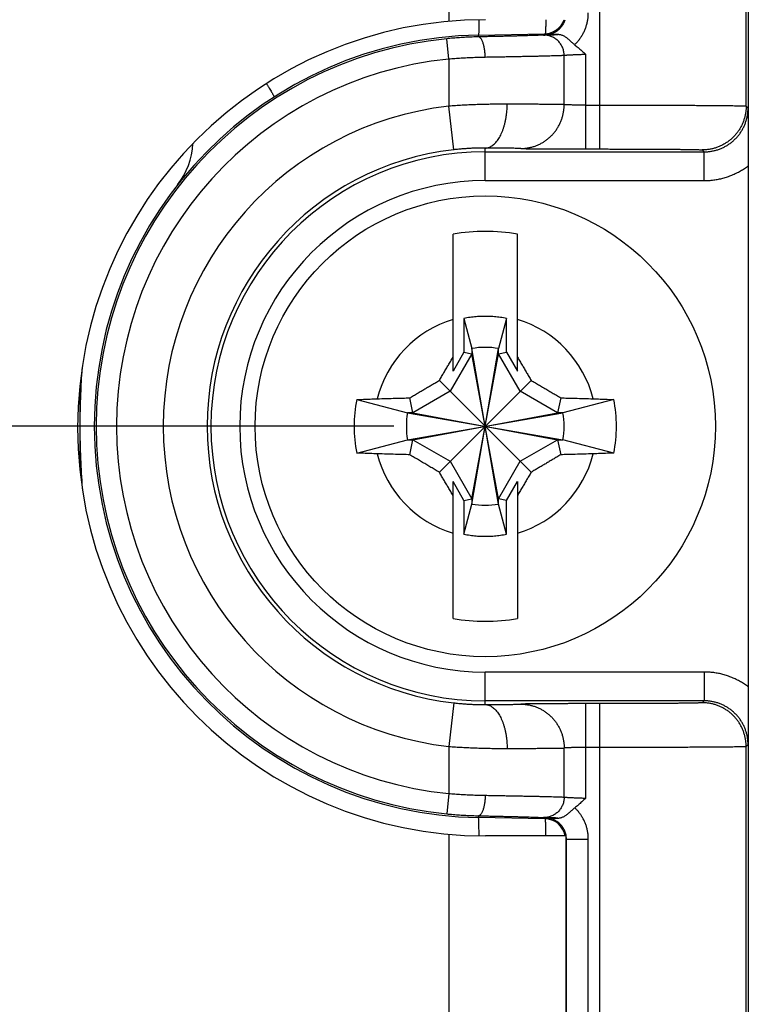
# Model space of a CAD drawing. Header units: inches. Extents: x 0 to 34, y 0 to 22.
# Tile 66 of 120: x 17.911 to 18.41, y 16.466 to 17.139. Entities that reach past the tile are written whole.
import ezdxf

# ---------------------------------------------------------------- set-up
doc = ezdxf.new("R2010")
doc.units = ezdxf.units.IN
doc.header["$LTSCALE"] = 1.87
doc.header["$MEASUREMENT"] = 0
doc.layers.get('0').update_dxf_attribs({"linetype": 'CONTINUOUS'})
doc.layers.add('DIMENSIONS', color=7, linetype='CONTINUOUS')
doc.styles.get("Standard").update_dxf_attribs({"font": 'txt', "width": 0.8})
doc.dimstyles.new('DIMSTYLE_1', dxfattribs={"dimtxt": 0.125, "dimasz": 0.18, "dimexe": 0.18, "dimexo": 0.0625, "dimgap": 0.09, "dimtad": 0, "dimtih": 1, "dimtoh": 1, "dimdec": 3, "dimzin": 4, "dimdsep": 46, "dimtxsty": 'STANDARD', "dimblk": '_FILLED', "dimblk1": '_FILLED', "dimblk2": '_FILLED', "dimcen": 0.09, "dimadec": 0, "dimazin": 0, "dimtp": 0.01, "dimtm": 0.01, "dimtfac": 1, "dimtdec": 3, "dimtofl": 0, "dimtmove": 0, "dimatfit": 3, "dimldrblk": '_FILLED', "dimfxl": 1, "dimtolj": 1, "dimtzin": 4, "dimarcsym": 0})

# ---------------------------------------------------------------- blocks, each defined once
blk = doc.blocks.new('_FILLED')
at = {"color": 0, "linetype": 'BYBLOCK'}
blk.add_solid([(0, 0), (-1, 0.1736), (-1, -0.1736)], dxfattribs=at)
blk = doc.blocks.new('*D18')
at = {"layer": 'DIMENSIONS', "color": 2, "linetype": 'CONTINUOUS'}
for p, q in [((15.41857, 17.64928), (15.41857, 18.48054)), ((17.62721, 16.80747), (17.62721, 18.48054)), ((15.41857, 18.35554), (15.05857, 18.35554)), ((17.62721, 18.35554), (17.98721, 18.35554))]:
    blk.add_line(p, q, dxfattribs=at)
at = {"layer": 'DIMENSIONS', "color": 2, "linetype": 'CONTINUOUS', "xscale": 0.18, "yscale": 0.18, "zscale": 0.18}
blk.add_blockref('_FILLED', (15.41857, 18.35554), dxfattribs=at)
at = {"layer": 'DIMENSIONS', "color": 2, "linetype": 'CONTINUOUS', "xscale": 0.18, "yscale": 0.18, "zscale": 0.18, "rotation": 180}
blk.add_blockref('_FILLED', (17.62721, 18.35554), dxfattribs=at)
at = {"layer": 'DIMENSIONS', "color": 2, "linetype": 'CONTINUOUS', "width": 0.8}
for s, p in [('[', (16.55526, 18.29304)), (']', (17.05526, 18.29304)), ('2.209', (15.93026, 18.29304)), ('56.1', (16.65526, 18.29304))]:
    blk.add_text(s, height=0.125, dxfattribs=at).set_placement(p)
blk = doc.blocks.new('*D19')
at = {"layer": 'DIMENSIONS', "color": 2, "linetype": 'CONTINUOUS'}
for p, q in [((14.60657, 18.71985), (13.75082, 18.71985)), ((14.60657, 17.60384), (14.60657, 18.71985)), ((15.3582, 17.60384), (14.48157, 17.60384)), ((18.16707, 16.86097), (14.48157, 16.86097)), ((14.60657, 16.86097), (14.60657, 16.50097))]:
    blk.add_line(p, q, dxfattribs=at)
at = {"layer": 'DIMENSIONS', "color": 2, "linetype": 'CONTINUOUS', "xscale": 0.18, "yscale": 0.18, "zscale": 0.18}
for p, rotation in [((14.60657, 17.60384), 270), ((14.60657, 16.86097), 90)]:
    blk.add_blockref('_FILLED', p, dxfattribs=dict(at, rotation=rotation))
at = {"layer": 'DIMENSIONS', "color": 2, "linetype": 'CONTINUOUS', "width": 0.8}
for s, p in [('[', (12.98832, 18.65735)), (']', (13.58832, 18.65735)), ('.743', (12.46332, 18.65735)), ('18.87', (13.08832, 18.65735))]:
    blk.add_text(s, height=0.125, dxfattribs=at).set_placement(p)

msp = doc.modelspace()

# ---------------------------------------------------------------- linework, layer by layer
at = {"color": 7, "linetype": 'CONTINUOUS'}
for p, q in [((18.30808, 17.05057), (18.30808, 17.60384)), ((18.40808, 17.07996), (18.40808, 17.50384)), ((18.20469, 17.37247), (18.20469, 17.13785)), ((18.20457, 17.112), (18.20318, 17.12593)), ((18.2249, 17.12843), (18.26983, 17.12922)), ((18.22492, 17.12723), (18.2249, 17.12843)), ((18.27036, 17.1287), (18.26983, 17.12922)), ((18.20457, 17.112), (18.20457, 17.07984)), ((18.28357, 17.0809), (18.28357, 17.11446)), ((18.29838, 17.05057), (18.29838, 17.11518)), ((18.20797, 17.05004), (18.20457, 17.07984)), ((18.29838, 17.08057), (18.30808, 17.08057)), ((18.40808, 17.07996), (18.4094, 17.07864)), ((18.22957, 17.02896), (18.22957, 17.05121)), ((18.22957, 17.04864), (18.3794, 17.04864)), ((18.29838, 17.05057), (18.30808, 17.05057)), ((18.37808, 17.04996), (18.3794, 17.04864)), ((18.3794, 17.02896), (18.3794, 17.04864)), ((18.40957, 17.03917), (18.40957, 16.68278)), ((18.22957, 17.02896), (18.3794, 17.02896)), ((18.20752, 16.89866), (18.20752, 16.99242)), ((18.25162, 16.89866), (18.25162, 16.99242)), ((18.21502, 16.93473), (18.21502, 16.91164)), ((18.21502, 16.93473), (18.22042, 16.91417)), ((18.24412, 16.93473), (18.23872, 16.91417)), ((18.24412, 16.91164), (18.24412, 16.93473)), ((18.22042, 16.91051), (18.20564, 16.88491)), ((18.21502, 16.91164), (18.20752, 16.89866)), ((18.21502, 16.91164), (18.22042, 16.91051)), ((18.22042, 16.80778), (18.23872, 16.91417)), ((18.22042, 16.91417), (18.22042, 16.91051)), ((18.23872, 16.80778), (18.22042, 16.91417)), ((18.22042, 16.81144), (18.23872, 16.91051)), ((18.23872, 16.81144), (18.22042, 16.91051)), ((18.23872, 16.91051), (18.23872, 16.91417)), ((18.23872, 16.91051), (18.24412, 16.91164)), ((18.2535, 16.88491), (18.23872, 16.91051)), ((18.24412, 16.91164), (18.25162, 16.89866)), ((18.19817, 16.82958), (18.26097, 16.89237)), ((18.26097, 16.82958), (18.19817, 16.89237)), ((18.20564, 16.88491), (18.18004, 16.87013)), ((18.2791, 16.87013), (18.2535, 16.88491)), ((18.14168, 16.87923), (18.17638, 16.87013)), ((18.18004, 16.87013), (18.17787, 16.88039)), ((18.28127, 16.88039), (18.2791, 16.87013)), ((18.31746, 16.87923), (18.28276, 16.87013)), ((18.17638, 16.87013), (18.28276, 16.85182)), ((18.18004, 16.87013), (18.17638, 16.87013)), ((18.17638, 16.85182), (18.28276, 16.87013)), ((18.18004, 16.87013), (18.2791, 16.85182)), ((18.18004, 16.85182), (18.2791, 16.87013)), ((18.28276, 16.87013), (18.2791, 16.87013)), ((18.14168, 16.84272), (18.17638, 16.85182)), ((18.17638, 16.85182), (18.18004, 16.85182)), ((18.17787, 16.84156), (18.18004, 16.85182)), ((18.18004, 16.85182), (18.20564, 16.83704)), ((18.2535, 16.83704), (18.2791, 16.85182)), ((18.2791, 16.85182), (18.28127, 16.84156)), ((18.2791, 16.85182), (18.28276, 16.85182)), ((18.31746, 16.84272), (18.28276, 16.85182)), ((18.20564, 16.83704), (18.22042, 16.81144)), ((18.23872, 16.81144), (18.2535, 16.83704)), ((18.20752, 16.72952), (18.20752, 16.82329)), ((18.21502, 16.8103), (18.20752, 16.82329)), ((18.24412, 16.8103), (18.25162, 16.82329)), ((18.25162, 16.82329), (18.25162, 16.72952)), ((18.21502, 16.8103), (18.22042, 16.81144)), ((18.21502, 16.8103), (18.21502, 16.78722)), ((18.22042, 16.81144), (18.22042, 16.80778)), ((18.23872, 16.80778), (18.23872, 16.81144)), ((18.24412, 16.8103), (18.23872, 16.81144)), ((18.24412, 16.78722), (18.24412, 16.8103)), ((18.21502, 16.78722), (18.22042, 16.80778)), ((18.24412, 16.78722), (18.23872, 16.80778)), ((18.22957, 16.67074), (18.22957, 16.69299)), ((18.3794, 16.69299), (18.22957, 16.69299)), ((18.3794, 16.69299), (18.3794, 16.6733)), ((18.20797, 16.67191), (18.20457, 16.6421)), ((18.3794, 16.6733), (18.22957, 16.6733)), ((18.29838, 16.60677), (18.29838, 16.67138)), ((18.30808, 16.67138), (18.29838, 16.67138)), ((18.30808, 15.07057), (18.30808, 16.67138)), ((18.3794, 16.6733), (18.37808, 16.67198)), ((18.20457, 16.6421), (18.20457, 16.60995)), ((18.28357, 16.60748), (18.28357, 16.64105)), ((18.30808, 16.64138), (18.29838, 16.64138)), ((18.4094, 16.6433), (18.40808, 16.64198)), ((18.40808, 15.09996), (18.40808, 16.64198)), ((18.20457, 16.60995), (18.20318, 16.59602)), ((18.22492, 16.59472), (18.2249, 16.59351)), ((18.27026, 16.59272), (18.2249, 16.59351)), ((18.27026, 16.59272), (18.27079, 16.59324)), ((18.20469, 16.5821), (18.20469, 15.15885)), ((18.28469, 16.58097), (18.22969, 16.58097)), ((18.28469, 16.58097), (18.28469, 15.15997)), ((18.28469, 16.57828), (18.2851, 16.57868)), ((18.2851, 15.16327), (18.2851, 16.57868)), ((18.2851, 16.57868), (18.3001, 16.57868)), ((18.3001, 15.16327), (18.3001, 16.57868))]:
    msp.add_line(p, q, dxfattribs=at)
msp.add_circle((18.22957, 16.86097), 0.15748, dxfattribs=at)
for centre, radius, start, end in [((18.22969, 16.85997), 0.279, 90, 270), ((18.26957, 17.14421), 0.015, 271, 339.54842), ((18.22957, 16.86097), 0.2675, 91, 269), ((18.22957, 16.86097), 0.26626, 95.68746, 264.31254), ((18.22957, 16.86097), 0.25227, 95.68746, 264.31254), ((18.22957, 16.86097), 0.22029, 96.51624, 263.48376), ((17.97957, 17.05669), 0.05, 322.23972, 357.18313), ((18.22957, 16.86097), 0.19029, 96.51624, 263.48376), ((18.22957, 16.86097), 0.18767, 90, 270), ((18.22957, 16.86097), 0.16799, 90, 270), ((18.22957, 16.86097), 0.13329, 80.47883, 99.52117), ((18.22957, 16.86097), 0.0763, 106.79596, 165.72554), ((18.22957, 16.86097), 0.0763, 14.27446, 73.20404), ((18.22957, 16.86097), 0.05398, 80.23635, 99.76365), ((18.22957, 16.86097), 0.08977, 168.26459, 191.73541), ((18.22957, 16.86097), 0.08977, 348.26459, 11.73541), ((18.22957, 16.86097), 0.05398, 170.23635, 189.76365), ((18.22957, 16.86097), 0.05398, 350.23635, 9.76365), ((18.22957, 16.86097), 0.0763, 194.27446, 253.20404), ((18.22957, 16.86097), 0.0763, 286.79596, 345.72554), ((18.22957, 16.86097), 0.05398, 260.23635, 279.76365), ((18.22957, 16.86097), 0.13329, 260.47883, 279.52117), ((18.27, 16.57816), 0.01457, 11.14491, 89)]:
    msp.add_arc(centre, radius, start, end, dxfattribs=at)
for points, knots in [([(18.40957, 17.49005), (18.40957, 17.43995), (18.40957, 17.33976), (18.40957, 17.18948), (18.40957, 17.08929), (18.40957, 17.0392)], [0, 0, 0, 0, 0.333332, 0.66667, 1, 1, 1, 1]), ([(18.22525, 17.13894), (18.22525, 17.13876), (18.22525, 17.13791), (18.22524, 17.13645), (18.22522, 17.13463), (18.22519, 17.13303), (18.22516, 17.13167), (18.22512, 17.13054), (18.22507, 17.12967), (18.22504, 17.129), (18.22497, 17.12869), (18.22495, 17.12843), (18.2249, 17.12843)], [0, 0, 0, 0, 0.049993, 0.243392, 0.416447, 0.568279, 0.698121, 0.805322, 0.889353, 0.949822, 0.986533, 1, 1, 1, 1]), ([(18.27036, 17.1287), (18.27084, 17.12871), (18.27178, 17.12877), (18.27319, 17.12899), (18.27457, 17.12935), (18.27591, 17.12984), (18.2772, 17.13046), (18.27842, 17.13119), (18.27956, 17.13203), (18.28063, 17.13298), (18.28159, 17.13402), (18.28246, 17.13515), (18.28321, 17.13636), (18.28385, 17.13764), (18.28419, 17.13852), (18.28434, 17.13897)], [0, 0, 0, 0, 0.077012, 0.154024, 0.231028, 0.308009, 0.384937, 0.461803, 0.538634, 0.615457, 0.6923, 0.769176, 0.846087, 0.923029, 1, 1, 1, 1]), ([(18.27096, 17.13897), (18.27096, 17.13837), (18.27095, 17.13717), (18.27093, 17.13543), (18.2709, 17.13383), (18.27087, 17.13247), (18.27083, 17.13134), (18.27079, 17.13047), (18.27075, 17.1298), (18.27069, 17.1295), (18.27067, 17.12928), (18.27066, 17.12926)], [0, 0, 0, 0, 0.185535, 0.3731, 0.537662, 0.67839, 0.794578, 0.885653, 0.951192, 0.99098, 1, 1, 1, 1]), ([(18.2907, 17.12188), (18.2913, 17.12244), (18.29243, 17.12362), (18.294, 17.12551), (18.2954, 17.12752), (18.29664, 17.12963), (18.29769, 17.13184), (18.29857, 17.13413), (18.29925, 17.13648), (18.29974, 17.13887), (18.30003, 17.14128), (18.3001, 17.14289), (18.3001, 17.1437)], [0, 0, 0, 0, 0.100517, 0.200901, 0.30119, 0.401426, 0.501656, 0.601862, 0.701923, 0.80171, 0.901103, 1, 1, 1, 1]), ([(18.22492, 17.12723), (18.22351, 17.1272), (18.22066, 17.12712), (18.21636, 17.12693), (18.212, 17.12667), (18.2076, 17.12634), (18.20466, 17.12607), (18.20318, 17.12593)], [0, 0, 0, 0, 0.194752, 0.392497, 0.592861, 0.795495, 1, 1, 1, 1]), ([(18.2695, 17.12846), (18.26923, 17.12844), (18.26861, 17.1284), (18.26754, 17.12835), (18.26621, 17.12829), (18.26461, 17.12823), (18.26277, 17.12817), (18.26068, 17.1281), (18.25836, 17.12803), (18.25582, 17.12795), (18.25306, 17.12788), (18.2501, 17.1278), (18.24695, 17.12772), (18.24362, 17.12764), (18.24012, 17.12755), (18.23648, 17.12747), (18.23272, 17.12739), (18.22885, 17.12731), (18.22624, 17.12725), (18.22492, 17.12723)], [0, 0, 0, 0, 0.017982, 0.041987, 0.071963, 0.107775, 0.149246, 0.196151, 0.248259, 0.30537, 0.367283, 0.43376, 0.504563, 0.579439, 0.658012, 0.739836, 0.824444, 0.911347, 1, 1, 1, 1]), ([(18.22954, 17.11323), (18.22953, 17.11369), (18.2295, 17.1146), (18.22941, 17.11595), (18.22928, 17.11727), (18.22912, 17.11856), (18.22891, 17.1198), (18.22867, 17.12097), (18.2284, 17.12207), (18.2281, 17.12309), (18.22777, 17.12401), (18.22741, 17.12483), (18.22703, 17.12554), (18.22664, 17.12613), (18.22623, 17.12661), (18.22581, 17.12695), (18.22537, 17.12717), (18.22507, 17.12723), (18.22492, 17.12723)], [0, 0, 0, 0, 0.088525, 0.176333, 0.262668, 0.346789, 0.427988, 0.505592, 0.578981, 0.647598, 0.710962, 0.768695, 0.820544, 0.866432, 0.906523, 0.941339, 0.971927, 1, 1, 1, 1]), ([(18.2695, 17.12846), (18.26964, 17.12847), (18.26999, 17.12849), (18.27059, 17.12852), (18.27137, 17.12855), (18.27231, 17.12859), (18.27342, 17.12862), (18.27467, 17.12866), (18.27606, 17.1287), (18.27756, 17.12874), (18.27861, 17.12877), (18.27914, 17.12878)], [0, 0, 0, 0, 0.044799, 0.107498, 0.188104, 0.28622, 0.40107, 0.531488, 0.675993, 0.832825, 1, 1, 1, 1]), ([(18.28357, 17.11446), (18.28357, 17.1149), (18.28352, 17.11577), (18.28334, 17.11707), (18.28304, 17.11834), (18.28262, 17.11958), (18.2821, 17.12077), (18.28146, 17.12191), (18.28072, 17.12298), (18.27989, 17.12398), (18.27896, 17.1249), (18.27796, 17.12573), (18.27689, 17.12646), (18.27575, 17.12708), (18.27456, 17.1276), (18.27333, 17.128), (18.27207, 17.12828), (18.27079, 17.12844), (18.26993, 17.12847), (18.2695, 17.12846)], [0, 0, 0, 0, 0.059165, 0.118327, 0.177474, 0.236592, 0.295671, 0.354701, 0.413673, 0.472582, 0.531424, 0.590196, 0.648899, 0.707537, 0.766115, 0.82464, 0.883122, 0.941571, 1, 1, 1, 1]), ([(18.27914, 17.12878), (18.27823, 17.12877), (18.27635, 17.12875), (18.27342, 17.12872), (18.2714, 17.12871), (18.27036, 17.1287)], [0, 0, 0, 0, 0.310434, 0.643614, 1, 1, 1, 1]), ([(18.29069, 17.12188), (18.29046, 17.12206), (18.28998, 17.12245), (18.28923, 17.1231), (18.28843, 17.12383), (18.28757, 17.1246), (18.28669, 17.12538), (18.28578, 17.12612), (18.28486, 17.1268), (18.28395, 17.12739), (18.28306, 17.12787), (18.2822, 17.12825), (18.28137, 17.12852), (18.28058, 17.12869), (18.27984, 17.12877), (18.27937, 17.12878), (18.27914, 17.12878)], [0, 0, 0, 0, 0.06311, 0.135768, 0.215587, 0.29977, 0.386143, 0.47213, 0.555133, 0.633783, 0.707432, 0.775612, 0.838553, 0.896906, 0.950754, 1, 1, 1, 1]), ([(18.2907, 17.12188), (18.2915, 17.12126), (18.29317, 17.11991), (18.29571, 17.11766), (18.29746, 17.11603), (18.29838, 17.11518)], [0, 0, 0, 0, 0.297445, 0.630521, 1, 1, 1, 1]), ([(18.22954, 17.11323), (18.22819, 17.11321), (18.22546, 17.11315), (18.22136, 17.11301), (18.2172, 17.11283), (18.21301, 17.1126), (18.2088, 17.11233), (18.20598, 17.11211), (18.20457, 17.112)], [0, 0, 0, 0, 0.162081, 0.326578, 0.49306, 0.661092, 0.830232, 1, 1, 1, 1]), ([(18.28357, 17.11446), (18.28326, 17.11445), (18.28256, 17.11441), (18.28135, 17.11436), (18.27987, 17.11431), (18.2781, 17.11425), (18.27606, 17.11419), (18.27376, 17.11412), (18.27121, 17.11406), (18.26841, 17.11399), (18.26537, 17.11392), (18.26211, 17.11385), (18.25864, 17.11377), (18.25497, 17.1137), (18.25111, 17.11362), (18.24707, 17.11354), (18.24287, 17.11346), (18.23854, 17.11338), (18.23408, 17.11331), (18.23106, 17.11325), (18.22954, 17.11323)], [0, 0, 0, 0, 0.01694, 0.039236, 0.066804, 0.099535, 0.137298, 0.179936, 0.227282, 0.279165, 0.3354, 0.395793, 0.460137, 0.528213, 0.59978, 0.674568, 0.752292, 0.832653, 0.915337, 1, 1, 1, 1]), ([(18.29838, 17.11518), (18.29791, 17.11516), (18.29697, 17.11513), (18.29558, 17.11508), (18.29421, 17.11503), (18.29288, 17.11497), (18.29159, 17.11492), (18.29037, 17.11487), (18.28922, 17.11482), (18.28815, 17.11476), (18.28717, 17.11471), (18.28629, 17.11467), (18.28551, 17.11462), (18.28485, 17.11458), (18.28431, 17.11454), (18.2839, 17.1145), (18.28366, 17.11448), (18.28357, 17.11446)], [0, 0, 0, 0, 0.095175, 0.189513, 0.282181, 0.37236, 0.459248, 0.542053, 0.620025, 0.692476, 0.758786, 0.818412, 0.870836, 0.915575, 0.952218, 0.980438, 1, 1, 1, 1]), ([(18.07986, 17.09525), (18.07998, 17.09506), (18.08045, 17.0943), (18.08123, 17.09303), (18.08216, 17.09149), (18.08297, 17.09014), (18.08366, 17.08898), (18.08422, 17.08801), (18.08464, 17.08726), (18.08497, 17.08668), (18.08507, 17.08639), (18.0852, 17.08617), (18.08517, 17.08615)], [0, 0, 0, 0, 0.063494, 0.254358, 0.425108, 0.574889, 0.702949, 0.808652, 0.891476, 0.951032, 0.987098, 1, 1, 1, 1]), ([(18.24457, 17.08121), (18.2432, 17.08121), (18.24043, 17.08121), (18.23621, 17.08118), (18.23189, 17.0811), (18.22747, 17.081), (18.22298, 17.08085), (18.21843, 17.08066), (18.21384, 17.08043), (18.20921, 17.08016), (18.20612, 17.07995), (18.20457, 17.07984)], [0, 0, 0, 0, 0.10247, 0.20794, 0.316058, 0.426468, 0.538811, 0.652714, 0.767802, 0.883694, 1, 1, 1, 1]), ([(18.22957, 17.05121), (18.22996, 17.05122), (18.23075, 17.05129), (18.23193, 17.05159), (18.23309, 17.05207), (18.23422, 17.05273), (18.23532, 17.05356), (18.23639, 17.05456), (18.23741, 17.05572), (18.23839, 17.05703), (18.23931, 17.05849), (18.24017, 17.06009), (18.24096, 17.06182), (18.24169, 17.06367), (18.24234, 17.06562), (18.24292, 17.06767), (18.24342, 17.06979), (18.24383, 17.07199), (18.24415, 17.07425), (18.24439, 17.07654), (18.24453, 17.07887), (18.24457, 17.08043), (18.24457, 17.08121)], [0, 0, 0, 0, 0.032453, 0.065563, 0.099859, 0.135795, 0.173725, 0.213909, 0.256514, 0.301626, 0.34926, 0.399375, 0.451877, 0.50663, 0.563463, 0.622176, 0.68254, 0.744311, 0.807223, 0.871001, 0.935357, 1, 1, 1, 1]), ([(18.28357, 17.0809), (18.28325, 17.08091), (18.2825, 17.08093), (18.28123, 17.08096), (18.27965, 17.08098), (18.27776, 17.08101), (18.27558, 17.08103), (18.27312, 17.08106), (18.27038, 17.08108), (18.26737, 17.0811), (18.26411, 17.08112), (18.26061, 17.08114), (18.25689, 17.08116), (18.25296, 17.08118), (18.24882, 17.08119), (18.24601, 17.0812), (18.24457, 17.08121)], [0, 0, 0, 0, 0.024635, 0.057326, 0.097943, 0.146322, 0.202269, 0.265562, 0.335946, 0.413135, 0.496817, 0.586652, 0.682283, 0.783327, 0.889381, 1, 1, 1, 1]), ([(18.25394, 17.0509), (18.25472, 17.0509), (18.25627, 17.05097), (18.25858, 17.05125), (18.26086, 17.05171), (18.2631, 17.05235), (18.26528, 17.05317), (18.2674, 17.05416), (18.26943, 17.05531), (18.27136, 17.05662), (18.27319, 17.05808), (18.2749, 17.05968), (18.27648, 17.06141), (18.27792, 17.06326), (18.27921, 17.06522), (18.28035, 17.06728), (18.28133, 17.06942), (18.28214, 17.07163), (18.28277, 17.0739), (18.28323, 17.07621), (18.2835, 17.07855), (18.28357, 17.08012), (18.28357, 17.0809)], [0, 0, 0, 0, 0.049665, 0.099343, 0.149043, 0.198771, 0.248534, 0.298336, 0.348181, 0.398073, 0.448012, 0.498, 0.548038, 0.598122, 0.648252, 0.698423, 0.748631, 0.79887, 0.849134, 0.899415, 0.949706, 1, 1, 1, 1]), ([(18.29838, 17.08057), (18.29791, 17.08057), (18.29697, 17.08057), (18.29558, 17.08058), (18.29421, 17.08058), (18.29288, 17.0806), (18.2916, 17.08061), (18.29037, 17.08063), (18.28922, 17.08065), (18.28815, 17.08067), (18.28717, 17.0807), (18.28629, 17.08073), (18.28552, 17.08076), (18.28486, 17.08079), (18.28431, 17.08082), (18.2839, 17.08086), (18.28366, 17.08088), (18.28357, 17.0809)], [0, 0, 0, 0, 0.095196, 0.189524, 0.282152, 0.372267, 0.459076, 0.541818, 0.619765, 0.692234, 0.758588, 0.818243, 0.870677, 0.915426, 0.952096, 0.980366, 1, 1, 1, 1]), ([(18.30808, 17.08057), (18.31009, 17.08057), (18.31409, 17.08057), (18.32007, 17.08057), (18.326, 17.08056), (18.33188, 17.08055), (18.33766, 17.08054), (18.34334, 17.08053), (18.34889, 17.08052), (18.35429, 17.0805), (18.35952, 17.08048), (18.36457, 17.08046), (18.36941, 17.08044), (18.37403, 17.08042), (18.37841, 17.08039), (18.38253, 17.08037), (18.38639, 17.08034), (18.38997, 17.08031), (18.39325, 17.08028), (18.39623, 17.08025), (18.39889, 17.08021), (18.40123, 17.08018), (18.40322, 17.08015), (18.40488, 17.08012), (18.40618, 17.08007), (18.40714, 17.08006), (18.40771, 17.07999), (18.40801, 17.08001), (18.40808, 17.07996)], [0, 0, 0, 0, 0.060085, 0.11997, 0.179421, 0.238212, 0.296132, 0.352973, 0.408531, 0.462609, 0.515007, 0.565531, 0.613996, 0.660226, 0.704065, 0.745369, 0.783999, 0.819821, 0.852701, 0.882517, 0.909156, 0.93252, 0.952522, 0.969091, 0.982164, 0.991692, 0.997641, 1, 1, 1, 1]), ([(18.40808, 17.07996), (18.40808, 17.07918), (18.40802, 17.07761), (18.40774, 17.07527), (18.40728, 17.07295), (18.40664, 17.07068), (18.40582, 17.06847), (18.40484, 17.06633), (18.40368, 17.06427), (18.40237, 17.06231), (18.40091, 17.06046), (18.39931, 17.05873), (18.39758, 17.05713), (18.39573, 17.05567), (18.39377, 17.05436), (18.39171, 17.05321), (18.38957, 17.05222), (18.38736, 17.0514), (18.38509, 17.05076), (18.38278, 17.0503), (18.38044, 17.05003), (18.37887, 17.04996), (18.37808, 17.04996)], [0, 0, 0, 0, 0.049999, 0.099998, 0.149998, 0.199998, 0.249998, 0.299998, 0.349999, 0.399999, 0.45, 0.500001, 0.550001, 0.600002, 0.650003, 0.700003, 0.750003, 0.800003, 0.850003, 0.900003, 0.950001, 1, 1, 1, 1]), ([(18.3794, 17.04864), (18.38019, 17.04864), (18.38176, 17.04871), (18.3841, 17.04898), (18.38641, 17.04944), (18.38868, 17.05008), (18.3909, 17.0509), (18.39304, 17.05189), (18.3951, 17.05304), (18.39706, 17.05435), (18.39891, 17.05581), (18.40064, 17.05741), (18.40224, 17.05914), (18.4037, 17.061), (18.40501, 17.06296), (18.40616, 17.06501), (18.40715, 17.06716), (18.40796, 17.06937), (18.4086, 17.07164), (18.40906, 17.07395), (18.40934, 17.07629), (18.4094, 17.07786), (18.4094, 17.07864)], [0, 0, 0, 0, 0.050017, 0.100032, 0.150045, 0.200058, 0.250068, 0.300078, 0.350086, 0.400094, 0.450101, 0.500108, 0.550116, 0.600123, 0.650129, 0.700131, 0.750128, 0.800116, 0.850093, 0.900063, 0.95003, 1, 1, 1, 1]), ([(18.4094, 17.07864), (18.40941, 17.07694), (18.40944, 17.07367), (18.40947, 17.06894), (18.40949, 17.06457), (18.40951, 17.06054), (18.40953, 17.05684), (18.40954, 17.05342), (18.40955, 17.05025), (18.40956, 17.04727), (18.40957, 17.04445), (18.40957, 17.04177), (18.40957, 17.04004), (18.40957, 17.0392)], [0, 0, 0, 0, 0.129238, 0.248731, 0.359615, 0.461742, 0.555271, 0.641315, 0.72133, 0.796811, 0.86811, 0.93578, 1, 1, 1, 1]), ([(18.22957, 17.05121), (18.22873, 17.05121), (18.22703, 17.05121), (18.22442, 17.05117), (18.22174, 17.05109), (18.219, 17.05097), (18.21624, 17.0508), (18.21346, 17.05059), (18.21071, 17.05034), (18.20888, 17.05014), (18.20797, 17.05004)], [0, 0, 0, 0, 0.116042, 0.236699, 0.361026, 0.487994, 0.61649, 0.745385, 0.873576, 1, 1, 1, 1]), ([(18.25394, 17.0509), (18.25373, 17.05091), (18.25322, 17.05093), (18.25235, 17.05096), (18.25125, 17.05099), (18.24992, 17.05102), (18.24839, 17.05104), (18.24664, 17.05107), (18.24469, 17.05109), (18.24256, 17.05112), (18.24025, 17.05114), (18.23778, 17.05116), (18.23516, 17.05118), (18.2324, 17.05119), (18.23053, 17.05121), (18.22957, 17.05121)], [0, 0, 0, 0, 0.026563, 0.062489, 0.107671, 0.161961, 0.225162, 0.296954, 0.376935, 0.464676, 0.559682, 0.661359, 0.769084, 0.882213, 1, 1, 1, 1]), ([(18.25394, 17.0509), (18.25414, 17.05089), (18.25462, 17.05087), (18.25545, 17.05084), (18.25649, 17.05082), (18.25774, 17.05079), (18.2592, 17.05077), (18.26085, 17.05075), (18.26269, 17.05072), (18.26471, 17.0507), (18.26689, 17.05068), (18.26923, 17.05066), (18.27172, 17.05065), (18.27434, 17.05063), (18.27708, 17.05062), (18.27993, 17.0506), (18.28287, 17.05059), (18.28589, 17.05059), (18.28898, 17.05058), (18.2921, 17.05057), (18.29523, 17.05057), (18.29733, 17.05057), (18.29838, 17.05057)], [0, 0, 0, 0, 0.013654, 0.032249, 0.05573, 0.083989, 0.116865, 0.154122, 0.195551, 0.240986, 0.290232, 0.343054, 0.399166, 0.458244, 0.519992, 0.584161, 0.650488, 0.718614, 0.788095, 0.858466, 0.929256, 1, 1, 1, 1]), ([(18.30808, 17.05057), (18.30958, 17.05057), (18.31257, 17.05057), (18.31707, 17.05057), (18.32154, 17.05056), (18.32597, 17.05055), (18.33034, 17.05054), (18.33462, 17.05053), (18.33879, 17.05051), (18.34282, 17.05049), (18.3467, 17.05047), (18.35041, 17.05045), (18.35395, 17.05042), (18.3573, 17.05039), (18.36043, 17.05037), (18.36334, 17.05034), (18.36601, 17.0503), (18.36844, 17.05027), (18.37061, 17.05023), (18.37252, 17.0502), (18.37415, 17.05016), (18.3755, 17.05013), (18.37655, 17.05008), (18.37734, 17.05007), (18.37778, 17.04999), (18.37804, 17.05001), (18.37808, 17.04996)], [0, 0, 0, 0, 0.064109, 0.128372, 0.19242, 0.255881, 0.318397, 0.37962, 0.439205, 0.496856, 0.552365, 0.605528, 0.656138, 0.703975, 0.748815, 0.790441, 0.82867, 0.863379, 0.894443, 0.921722, 0.945071, 0.964374, 0.979541, 0.990513, 0.997305, 1, 1, 1, 1]), ([(18.3794, 17.02896), (18.38048, 17.02896), (18.38264, 17.02903), (18.38587, 17.02935), (18.38908, 17.02988), (18.39224, 17.03061), (18.39535, 17.03155), (18.3984, 17.0327), (18.40136, 17.03403), (18.40422, 17.03556), (18.40697, 17.03727), (18.40872, 17.03852), (18.40957, 17.03917)], [0, 0, 0, 0, 0.099823, 0.199952, 0.300205, 0.400405, 0.500501, 0.600638, 0.700847, 0.800938, 0.900695, 1, 1, 1, 1]), ([(18.24412, 16.93473), (18.24275, 16.935), (18.24, 16.93547), (18.23584, 16.93593), (18.23166, 16.93617), (18.22748, 16.93617), (18.2233, 16.93593), (18.21914, 16.93547), (18.21639, 16.935), (18.21502, 16.93473)], [0, 0, 0, 0, 0.142851, 0.285708, 0.428569, 0.571431, 0.714292, 0.857149, 1, 1, 1, 1]), ([(18.19817, 16.89237), (18.19869, 16.89325), (18.19971, 16.895), (18.20125, 16.89763), (18.20279, 16.90025), (18.20435, 16.90289), (18.20593, 16.90556), (18.20699, 16.90735), (18.20752, 16.90825)], [0, 0, 0, 0, 0.165715, 0.330613, 0.495492, 0.661198, 0.828928, 1, 1, 1, 1]), ([(18.25162, 16.90825), (18.25215, 16.90735), (18.25322, 16.90556), (18.25479, 16.90289), (18.25635, 16.90025), (18.25789, 16.89763), (18.25943, 16.895), (18.26045, 16.89325), (18.26097, 16.89237)], [0, 0, 0, 0, 0.171071, 0.3388, 0.504507, 0.669386, 0.834284, 1, 1, 1, 1]), ([(17.95363, 16.90032), (17.95321, 16.89454), (17.95249, 16.88143), (17.95221, 16.8683), (17.95221, 16.86096)], [0, 0, 0, 0, 0.441234, 1, 1, 1, 1]), ([(18.17787, 16.88039), (18.17877, 16.88092), (18.18054, 16.88198), (18.18315, 16.88353), (18.18571, 16.88505), (18.18822, 16.88653), (18.19071, 16.888), (18.19319, 16.88946), (18.19568, 16.89091), (18.19734, 16.89188), (18.19817, 16.89237)], [0, 0, 0, 0, 0.132908, 0.261627, 0.387257, 0.510851, 0.633278, 0.755243, 0.877302, 1, 1, 1, 1]), ([(18.26097, 16.89237), (18.26193, 16.89181), (18.26384, 16.89069), (18.2667, 16.88902), (18.26955, 16.88734), (18.27241, 16.88565), (18.27531, 16.88394), (18.27826, 16.88218), (18.28026, 16.88099), (18.28127, 16.88039)], [0, 0, 0, 0, 0.141433, 0.281797, 0.421862, 0.562461, 0.704732, 0.850066, 1, 1, 1, 1]), ([(18.14168, 16.87923), (18.1432, 16.8793), (18.14627, 16.87944), (18.15092, 16.87963), (18.15405, 16.87973), (18.15563, 16.87979)], [0, 0, 0, 0, 0.326993, 0.660414, 1, 1, 1, 1]), ([(18.15563, 16.87979), (18.15781, 16.87986), (18.16193, 16.87998), (18.1678, 16.88015), (18.17304, 16.88028), (18.17633, 16.88036), (18.17787, 16.88039)], [0, 0, 0, 0, 0.293769, 0.556849, 0.791453, 1, 1, 1, 1]), ([(18.28127, 16.88039), (18.2828, 16.88036), (18.28606, 16.88028), (18.29128, 16.88015), (18.29716, 16.87998), (18.30131, 16.87986), (18.30351, 16.87979)], [0, 0, 0, 0, 0.20636, 0.439921, 0.703579, 1, 1, 1, 1]), ([(18.30351, 16.87979), (18.30509, 16.87973), (18.30822, 16.87963), (18.31287, 16.87944), (18.31594, 16.8793), (18.31746, 16.87923)], [0, 0, 0, 0, 0.339586, 0.673007, 1, 1, 1, 1]), ([(17.95221, 16.86096), (17.95221, 16.85358), (17.95251, 16.83954), (17.95333, 16.82526), (17.95388, 16.81836), (17.9539, 16.81811)], [0, 0, 0, 0, 0.516234, 0.981834, 1, 1, 1, 1]), ([(18.15563, 16.84216), (18.15405, 16.84221), (18.15092, 16.84232), (18.14627, 16.84251), (18.1432, 16.84264), (18.14168, 16.84272)], [0, 0, 0, 0, 0.339586, 0.673007, 1, 1, 1, 1]), ([(18.31746, 16.84272), (18.31594, 16.84264), (18.31287, 16.84251), (18.30822, 16.84232), (18.30509, 16.84221), (18.30351, 16.84216)], [0, 0, 0, 0, 0.326993, 0.660414, 1, 1, 1, 1]), ([(18.17787, 16.84156), (18.17634, 16.84159), (18.17308, 16.84167), (18.16786, 16.8418), (18.16198, 16.84196), (18.15783, 16.84209), (18.15563, 16.84216)], [0, 0, 0, 0, 0.20636, 0.439921, 0.703579, 1, 1, 1, 1]), ([(18.19817, 16.82958), (18.19721, 16.83014), (18.1953, 16.83125), (18.19244, 16.83293), (18.18959, 16.83461), (18.18673, 16.8363), (18.18383, 16.83801), (18.18088, 16.83977), (18.17888, 16.84095), (18.17787, 16.84156)], [0, 0, 0, 0, 0.141435, 0.281799, 0.421865, 0.562464, 0.704735, 0.850068, 1, 1, 1, 1]), ([(18.28127, 16.84156), (18.28037, 16.84102), (18.27861, 16.83997), (18.27599, 16.83842), (18.27343, 16.8369), (18.27092, 16.83542), (18.26843, 16.83395), (18.26595, 16.83249), (18.26346, 16.83103), (18.2618, 16.83006), (18.26097, 16.82958)], [0, 0, 0, 0, 0.132909, 0.26163, 0.387261, 0.510854, 0.633281, 0.755246, 0.877304, 1, 1, 1, 1]), ([(18.30351, 16.84216), (18.30133, 16.84209), (18.29721, 16.84196), (18.29134, 16.8418), (18.2861, 16.84167), (18.28281, 16.84159), (18.28127, 16.84156)], [0, 0, 0, 0, 0.293768, 0.556849, 0.791453, 1, 1, 1, 1]), ([(18.20752, 16.8137), (18.20699, 16.8146), (18.20593, 16.81639), (18.20435, 16.81906), (18.20279, 16.82169), (18.20125, 16.82432), (18.19971, 16.82694), (18.19869, 16.8287), (18.19817, 16.82958)], [0, 0, 0, 0, 0.171071, 0.3388, 0.504507, 0.669386, 0.834284, 1, 1, 1, 1]), ([(18.26097, 16.82958), (18.26045, 16.8287), (18.25943, 16.82694), (18.25789, 16.82432), (18.25635, 16.82169), (18.25479, 16.81906), (18.25322, 16.81639), (18.25215, 16.8146), (18.25162, 16.8137)], [0, 0, 0, 0, 0.165716, 0.330614, 0.495493, 0.6612, 0.828929, 1, 1, 1, 1]), ([(18.21502, 16.78722), (18.21639, 16.78695), (18.21914, 16.78648), (18.2233, 16.78601), (18.22748, 16.78578), (18.23166, 16.78578), (18.23584, 16.78601), (18.24, 16.78648), (18.24275, 16.78695), (18.24412, 16.78722)], [0, 0, 0, 0, 0.142851, 0.285708, 0.428569, 0.571431, 0.714292, 0.857149, 1, 1, 1, 1]), ([(18.40957, 16.68278), (18.40872, 16.68343), (18.40697, 16.68468), (18.40422, 16.68639), (18.40136, 16.68791), (18.3984, 16.68925), (18.39536, 16.69039), (18.39225, 16.69134), (18.38908, 16.69207), (18.38587, 16.6926), (18.38264, 16.69292), (18.38048, 16.69299), (18.3794, 16.69299)], [0, 0, 0, 0, 0.099284, 0.199019, 0.299102, 0.399314, 0.499457, 0.599562, 0.69977, 0.800031, 0.900167, 1, 1, 1, 1]), ([(18.40957, 16.68274), (18.40957, 16.6819), (18.40957, 16.68017), (18.40957, 16.6775), (18.40956, 16.67468), (18.40955, 16.6717), (18.40954, 16.66852), (18.40953, 16.66511), (18.40951, 16.66141), (18.40949, 16.65738), (18.40947, 16.653), (18.40944, 16.64827), (18.40941, 16.645), (18.4094, 16.6433)], [0, 0, 0, 0, 0.064069, 0.131728, 0.203026, 0.278525, 0.358559, 0.444617, 0.53816, 0.640305, 0.751212, 0.870731, 1, 1, 1, 1]), ([(18.40957, 16.68274), (18.40957, 16.5023), (18.40957, 16.14142), (18.40957, 15.6001), (18.40957, 15.23922), (18.40957, 15.05878)], [0, 0, 0, 0, 0.333332, 0.666668, 1, 1, 1, 1]), ([(18.20797, 16.67191), (18.20888, 16.6718), (18.21071, 16.67161), (18.21346, 16.67136), (18.21623, 16.67115), (18.219, 16.67098), (18.22174, 16.67086), (18.22442, 16.67077), (18.22703, 16.67073), (18.22873, 16.67073), (18.22957, 16.67074)], [0, 0, 0, 0, 0.126394, 0.254571, 0.383465, 0.51197, 0.63895, 0.763291, 0.883957, 1, 1, 1, 1]), ([(18.22957, 16.67074), (18.23053, 16.67074), (18.2324, 16.67075), (18.23516, 16.67077), (18.23778, 16.67079), (18.24025, 16.67081), (18.24256, 16.67083), (18.2447, 16.67085), (18.24664, 16.67088), (18.24839, 16.6709), (18.24993, 16.67093), (18.25125, 16.67096), (18.25235, 16.67099), (18.25322, 16.67101), (18.25373, 16.67103), (18.25394, 16.67105)], [0, 0, 0, 0, 0.117799, 0.230948, 0.338698, 0.440401, 0.535428, 0.623181, 0.703164, 0.774948, 0.838138, 0.892409, 0.937567, 0.973474, 1, 1, 1, 1]), ([(18.22957, 16.67074), (18.22996, 16.67073), (18.23075, 16.67066), (18.23193, 16.67036), (18.23309, 16.66988), (18.23422, 16.66922), (18.23532, 16.66839), (18.23639, 16.66739), (18.23741, 16.66623), (18.23839, 16.66491), (18.23931, 16.66345), (18.24017, 16.66185), (18.24096, 16.66013), (18.24169, 16.65828), (18.24234, 16.65633), (18.24292, 16.65428), (18.24341, 16.65215), (18.24383, 16.64995), (18.24415, 16.6477), (18.24438, 16.6454), (18.24453, 16.64308), (18.24457, 16.64152), (18.24457, 16.64074)], [0, 0, 0, 0, 0.032454, 0.065564, 0.099862, 0.135798, 0.17373, 0.213915, 0.256521, 0.301634, 0.349269, 0.399385, 0.451887, 0.50664, 0.563473, 0.622185, 0.682549, 0.744318, 0.807229, 0.871005, 0.935359, 1, 1, 1, 1]), ([(18.29838, 16.67138), (18.29733, 16.67138), (18.29523, 16.67138), (18.2921, 16.67137), (18.28898, 16.67137), (18.28589, 16.67136), (18.28287, 16.67135), (18.27993, 16.67134), (18.27708, 16.67133), (18.27434, 16.67132), (18.27172, 16.6713), (18.26923, 16.67128), (18.26689, 16.67127), (18.26471, 16.67125), (18.26269, 16.67122), (18.26085, 16.6712), (18.2592, 16.67118), (18.25774, 16.67115), (18.25649, 16.67113), (18.25545, 16.6711), (18.25462, 16.67108), (18.25414, 16.67106), (18.25394, 16.67105)], [0, 0, 0, 0, 0.070741, 0.141527, 0.211896, 0.281374, 0.349497, 0.415821, 0.479987, 0.541733, 0.600809, 0.65692, 0.70974, 0.758986, 0.804419, 0.845847, 0.883102, 0.915977, 0.944237, 0.967723, 0.986325, 1, 1, 1, 1]), ([(18.25394, 16.67105), (18.25472, 16.67105), (18.25627, 16.67098), (18.25858, 16.6707), (18.26086, 16.67024), (18.2631, 16.6696), (18.26528, 16.66878), (18.26739, 16.66779), (18.26942, 16.66664), (18.27136, 16.66533), (18.27319, 16.66387), (18.2749, 16.66227), (18.27648, 16.66053), (18.27792, 16.65868), (18.27921, 16.65672), (18.28035, 16.65467), (18.28133, 16.65253), (18.28214, 16.65032), (18.28277, 16.64805), (18.28323, 16.64574), (18.2835, 16.6434), (18.28357, 16.64183), (18.28357, 16.64105)], [0, 0, 0, 0, 0.049657, 0.099329, 0.149025, 0.19875, 0.248511, 0.298312, 0.348158, 0.39805, 0.447991, 0.497981, 0.548021, 0.598108, 0.648241, 0.698414, 0.748624, 0.798865, 0.84913, 0.899412, 0.949705, 1, 1, 1, 1]), ([(18.37808, 16.67198), (18.37804, 16.67194), (18.37778, 16.67195), (18.37734, 16.67188), (18.37655, 16.67187), (18.3755, 16.67182), (18.37415, 16.67179), (18.37252, 16.67175), (18.37061, 16.67171), (18.36844, 16.67168), (18.36601, 16.67164), (18.36334, 16.67161), (18.36043, 16.67158), (18.3573, 16.67155), (18.35395, 16.67153), (18.35041, 16.6715), (18.3467, 16.67148), (18.34282, 16.67146), (18.33879, 16.67144), (18.33462, 16.67142), (18.33034, 16.67141), (18.32597, 16.6714), (18.32154, 16.67139), (18.31707, 16.67138), (18.31257, 16.67138), (18.30958, 16.67138), (18.30808, 16.67138)], [0, 0, 0, 0, 0.002695, 0.009487, 0.020459, 0.035626, 0.054929, 0.078278, 0.105557, 0.136621, 0.17133, 0.209559, 0.251185, 0.296025, 0.343862, 0.394472, 0.447635, 0.503144, 0.560795, 0.62038, 0.681603, 0.744119, 0.80758, 0.871628, 0.935891, 1, 1, 1, 1]), ([(18.40808, 16.64198), (18.40808, 16.64277), (18.40802, 16.64434), (18.40774, 16.64668), (18.40728, 16.64899), (18.40664, 16.65126), (18.40582, 16.65347), (18.40484, 16.65562), (18.40368, 16.65767), (18.40237, 16.65963), (18.40091, 16.66149), (18.39931, 16.66322), (18.39758, 16.66482), (18.39573, 16.66628), (18.39377, 16.66759), (18.39171, 16.66874), (18.38957, 16.66973), (18.38736, 16.67054), (18.38509, 16.67118), (18.38278, 16.67164), (18.38044, 16.67192), (18.37887, 16.67198), (18.37808, 16.67198)], [0, 0, 0, 0, 0.049999, 0.099998, 0.149998, 0.199998, 0.249998, 0.299998, 0.349999, 0.399999, 0.45, 0.500001, 0.550001, 0.600002, 0.650003, 0.700003, 0.750003, 0.800003, 0.850003, 0.900003, 0.950001, 1, 1, 1, 1]), ([(18.4094, 16.6433), (18.4094, 16.64409), (18.40934, 16.64566), (18.40906, 16.648), (18.4086, 16.65031), (18.40796, 16.65258), (18.40715, 16.65479), (18.40616, 16.65693), (18.40501, 16.65899), (18.4037, 16.66095), (18.40224, 16.6628), (18.40064, 16.66454), (18.39891, 16.66614), (18.39706, 16.6676), (18.3951, 16.66891), (18.39304, 16.67006), (18.3909, 16.67105), (18.38868, 16.67186), (18.38641, 16.6725), (18.3841, 16.67296), (18.38176, 16.67324), (18.38019, 16.6733), (18.3794, 16.6733)], [0, 0, 0, 0, 0.04997, 0.099937, 0.149907, 0.199885, 0.249873, 0.29987, 0.349872, 0.399878, 0.449885, 0.499893, 0.549899, 0.599907, 0.649914, 0.699923, 0.749932, 0.799943, 0.849955, 0.899968, 0.949983, 1, 1, 1, 1]), ([(18.20457, 16.6421), (18.20612, 16.64199), (18.20921, 16.64179), (18.21384, 16.64152), (18.21843, 16.64129), (18.22298, 16.6411), (18.22747, 16.64095), (18.23189, 16.64084), (18.23621, 16.64077), (18.24043, 16.64074), (18.2432, 16.64073), (18.24457, 16.64074)], [0, 0, 0, 0, 0.116306, 0.232197, 0.347284, 0.461188, 0.57353, 0.683941, 0.79206, 0.89753, 1, 1, 1, 1]), ([(18.24457, 16.64074), (18.24601, 16.64074), (18.24883, 16.64075), (18.25296, 16.64077), (18.25689, 16.64079), (18.26062, 16.6408), (18.26412, 16.64082), (18.26737, 16.64085), (18.27038, 16.64087), (18.27312, 16.64089), (18.27559, 16.64091), (18.27777, 16.64094), (18.27965, 16.64096), (18.28123, 16.64099), (18.2825, 16.64102), (18.28325, 16.64104), (18.28357, 16.64105)], [0, 0, 0, 0, 0.110636, 0.216701, 0.317754, 0.413392, 0.503234, 0.586921, 0.664117, 0.734507, 0.797802, 0.853745, 0.902113, 0.942713, 0.975384, 1, 1, 1, 1]), ([(18.29838, 16.64138), (18.29791, 16.64138), (18.29697, 16.64138), (18.29558, 16.64137), (18.29421, 16.64136), (18.29288, 16.64135), (18.2916, 16.64134), (18.29037, 16.64132), (18.28922, 16.6413), (18.28815, 16.64127), (18.28717, 16.64125), (18.28629, 16.64122), (18.28552, 16.64119), (18.28486, 16.64116), (18.28431, 16.64112), (18.2839, 16.64109), (18.28366, 16.64106), (18.28357, 16.64105)], [0, 0, 0, 0, 0.095197, 0.189525, 0.282153, 0.372269, 0.459078, 0.541819, 0.619766, 0.692234, 0.758588, 0.818244, 0.870678, 0.915427, 0.952096, 0.980366, 1, 1, 1, 1]), ([(18.40808, 16.64198), (18.40801, 16.64194), (18.40771, 16.64196), (18.40714, 16.64189), (18.40618, 16.64188), (18.40488, 16.64183), (18.40322, 16.6418), (18.40123, 16.64177), (18.39889, 16.64173), (18.39623, 16.6417), (18.39325, 16.64167), (18.38997, 16.64164), (18.38639, 16.64161), (18.38253, 16.64158), (18.37841, 16.64155), (18.37403, 16.64153), (18.36941, 16.64151), (18.36457, 16.64148), (18.35952, 16.64146), (18.35429, 16.64145), (18.34889, 16.64143), (18.34334, 16.64142), (18.33766, 16.6414), (18.33188, 16.6414), (18.326, 16.64139), (18.32007, 16.64138), (18.31409, 16.64138), (18.31009, 16.64138), (18.30808, 16.64138)], [0, 0, 0, 0, 0.002359, 0.008308, 0.017836, 0.030909, 0.047478, 0.06748, 0.090844, 0.117483, 0.147299, 0.180179, 0.216001, 0.254631, 0.295935, 0.339774, 0.386004, 0.434469, 0.484993, 0.537391, 0.591469, 0.647027, 0.703868, 0.761788, 0.820579, 0.88003, 0.939915, 1, 1, 1, 1]), ([(18.20457, 16.60995), (18.20598, 16.60983), (18.2088, 16.60962), (18.21301, 16.60934), (18.2172, 16.60911), (18.22136, 16.60893), (18.22546, 16.6088), (18.22819, 16.60874), (18.22954, 16.60872)], [0, 0, 0, 0, 0.169773, 0.33891, 0.50694, 0.673422, 0.837924, 1, 1, 1, 1]), ([(18.22954, 16.60872), (18.22953, 16.60826), (18.2295, 16.60735), (18.22941, 16.606), (18.22928, 16.60467), (18.22912, 16.60338), (18.22891, 16.60215), (18.22867, 16.60097), (18.2284, 16.59987), (18.2281, 16.59886), (18.22777, 16.59794), (18.22741, 16.59712), (18.22703, 16.59641), (18.22664, 16.59581), (18.22623, 16.59534), (18.22581, 16.59499), (18.22537, 16.59477), (18.22507, 16.59472), (18.22492, 16.59472)], [0, 0, 0, 0, 0.08852, 0.176324, 0.262654, 0.346772, 0.427969, 0.505571, 0.57896, 0.647577, 0.710943, 0.768678, 0.820531, 0.866422, 0.906516, 0.941335, 0.971925, 1, 1, 1, 1]), ([(18.22954, 16.60872), (18.23106, 16.60869), (18.23407, 16.60864), (18.23853, 16.60856), (18.24287, 16.60848), (18.24706, 16.60841), (18.25109, 16.60833), (18.25496, 16.60825), (18.25863, 16.60818), (18.26211, 16.6081), (18.26537, 16.60803), (18.26841, 16.60796), (18.27122, 16.60789), (18.27377, 16.60782), (18.27607, 16.60776), (18.27811, 16.6077), (18.27987, 16.60764), (18.28136, 16.60759), (18.28256, 16.60754), (18.28326, 16.6075), (18.28357, 16.60748)], [0, 0, 0, 0, 0.084647, 0.167277, 0.247574, 0.325245, 0.400005, 0.47158, 0.539706, 0.604128, 0.664604, 0.720913, 0.772848, 0.820218, 0.862845, 0.900573, 0.933264, 0.960796, 0.983069, 1, 1, 1, 1]), ([(18.28357, 16.60748), (18.28357, 16.60705), (18.28352, 16.60618), (18.28334, 16.60488), (18.28304, 16.60361), (18.28262, 16.60237), (18.2821, 16.60118), (18.28146, 16.60004), (18.28072, 16.59896), (18.27989, 16.59796), (18.27897, 16.59704), (18.27796, 16.59622), (18.27689, 16.59549), (18.27575, 16.59486), (18.27456, 16.59435), (18.27333, 16.59395), (18.27207, 16.59367), (18.27079, 16.59351), (18.26993, 16.59348), (18.2695, 16.59349)], [0, 0, 0, 0, 0.059166, 0.118329, 0.177476, 0.236594, 0.295674, 0.354704, 0.413677, 0.472587, 0.531428, 0.5902, 0.648903, 0.707541, 0.766118, 0.824643, 0.883124, 0.941572, 1, 1, 1, 1]), ([(18.28357, 16.60748), (18.28366, 16.60747), (18.2839, 16.60745), (18.28431, 16.60741), (18.28485, 16.60737), (18.28551, 16.60733), (18.28629, 16.60728), (18.28717, 16.60723), (18.28815, 16.60718), (18.28922, 16.60713), (18.29037, 16.60708), (18.29159, 16.60703), (18.29288, 16.60697), (18.29421, 16.60692), (18.29558, 16.60687), (18.29697, 16.60682), (18.29791, 16.60679), (18.29838, 16.60677)], [0, 0, 0, 0, 0.019561, 0.047766, 0.084363, 0.129033, 0.181411, 0.241055, 0.30744, 0.379966, 0.45798, 0.540793, 0.627676, 0.717845, 0.810502, 0.904831, 1, 1, 1, 1]), ([(18.29838, 16.60677), (18.29748, 16.60593), (18.29576, 16.60433), (18.29326, 16.60212), (18.29163, 16.60078), (18.29084, 16.60018)], [0, 0, 0, 0, 0.368666, 0.701713, 1, 1, 1, 1]), ([(18.27929, 16.59316), (18.27952, 16.59316), (18.27999, 16.59317), (18.28072, 16.59326), (18.2815, 16.59343), (18.28233, 16.5937), (18.28319, 16.59408), (18.28408, 16.59458), (18.28499, 16.59517), (18.28591, 16.59586), (18.28682, 16.59662), (18.28771, 16.59741), (18.28856, 16.5982), (18.28937, 16.59894), (18.29012, 16.5996), (18.2906, 16.59999), (18.29083, 16.60017)], [0, 0, 0, 0, 0.048714, 0.102041, 0.159916, 0.222465, 0.29039, 0.363954, 0.442703, 0.526, 0.61242, 0.699282, 0.783933, 0.864125, 0.936966, 1, 1, 1, 1]), ([(18.3001, 16.57868), (18.3001, 16.57947), (18.30003, 16.58106), (18.29975, 16.58343), (18.29926, 16.58579), (18.29859, 16.5881), (18.29773, 16.59035), (18.29669, 16.59253), (18.29547, 16.59462), (18.29409, 16.5966), (18.29254, 16.59846), (18.29142, 16.59962), (18.29084, 16.60018)], [0, 0, 0, 0, 0.098816, 0.198135, 0.297871, 0.397922, 0.498174, 0.598518, 0.698897, 0.79929, 0.899667, 1, 1, 1, 1]), ([(18.20318, 16.59602), (18.20466, 16.59587), (18.2076, 16.5956), (18.212, 16.59527), (18.21636, 16.59501), (18.22066, 16.59483), (18.22351, 16.59475), (18.22492, 16.59472)], [0, 0, 0, 0, 0.20441, 0.406989, 0.607353, 0.805153, 1, 1, 1, 1]), ([(18.22492, 16.59472), (18.22623, 16.59469), (18.22883, 16.59464), (18.23268, 16.59456), (18.23644, 16.59448), (18.24009, 16.59439), (18.24359, 16.59431), (18.24693, 16.59423), (18.25009, 16.59415), (18.25306, 16.59407), (18.25582, 16.59399), (18.25836, 16.59392), (18.26068, 16.59385), (18.26277, 16.59378), (18.26462, 16.59372), (18.26622, 16.59365), (18.26755, 16.5936), (18.26861, 16.59354), (18.26923, 16.59351), (18.2695, 16.59349)], [0, 0, 0, 0, 0.088191, 0.174806, 0.259292, 0.341138, 0.419844, 0.494928, 0.565959, 0.632571, 0.69454, 0.751699, 0.803897, 0.850909, 0.892433, 0.928242, 0.95817, 0.982097, 1, 1, 1, 1]), ([(18.22504, 16.59299), (18.22502, 16.59312), (18.22499, 16.59326), (18.22496, 16.5935), (18.22494, 16.59353)], [0, 0, 0, 0, 0.799276, 1, 1, 1, 1]), ([(18.27929, 16.59316), (18.27874, 16.59318), (18.27769, 16.5932), (18.27615, 16.59324), (18.27474, 16.59328), (18.27347, 16.59332), (18.27235, 16.59336), (18.27139, 16.59339), (18.27061, 16.59343), (18.26999, 16.59346), (18.26964, 16.59348), (18.2695, 16.59349)], [0, 0, 0, 0, 0.167328, 0.324282, 0.468895, 0.599392, 0.714258, 0.812348, 0.892856, 0.955407, 1, 1, 1, 1]), ([(18.27079, 16.59324), (18.2718, 16.59323), (18.27375, 16.59322), (18.27658, 16.59319), (18.27841, 16.59317), (18.27929, 16.59316)], [0, 0, 0, 0, 0.355837, 0.688974, 1, 1, 1, 1]), ([(18.28491, 16.58101), (18.28489, 16.58117), (18.28477, 16.58179), (18.28451, 16.58287), (18.28403, 16.58421), (18.28344, 16.58549), (18.28272, 16.5867), (18.28188, 16.58785), (18.28094, 16.5889), (18.2799, 16.58986), (18.27878, 16.59072), (18.27757, 16.59146), (18.2763, 16.59208), (18.27497, 16.59258), (18.2736, 16.59294), (18.2722, 16.59317), (18.27126, 16.59323), (18.27079, 16.59324)], [0, 0, 0, 0, 0.024284, 0.094032, 0.163747, 0.233412, 0.303013, 0.372575, 0.442142, 0.511749, 0.581417, 0.651145, 0.720904, 0.790674, 0.860446, 0.93022, 1, 1, 1, 1]), ([(18.22532, 16.58101), (18.22532, 16.58153), (18.22531, 16.5828), (18.2253, 16.58473), (18.22527, 16.58674), (18.22524, 16.5885), (18.2252, 16.59), (18.22515, 16.59124), (18.2251, 16.59219), (18.22506, 16.59278), (18.22504, 16.59299)], [0, 0, 0, 0, 0.129805, 0.317348, 0.48494, 0.631804, 0.757261, 0.860734, 0.94176, 1, 1, 1, 1]), ([(18.27106, 16.58097), (18.27106, 16.58125), (18.27105, 16.58227), (18.27104, 16.58396), (18.27101, 16.58597), (18.27098, 16.58772), (18.27094, 16.58922), (18.27089, 16.59045), (18.27084, 16.5914), (18.27078, 16.59212), (18.27074, 16.59246), (18.27069, 16.59269), (18.27066, 16.59271)], [0, 0, 0, 0, 0.069968, 0.261208, 0.432223, 0.582014, 0.709668, 0.814592, 0.896464, 0.955164, 0.990752, 1, 1, 1, 1]), ([(18.2851, 16.57868), (18.2851, 16.57915), (18.28506, 16.57993), (18.28496, 16.5807), (18.28491, 16.58101)], [0, 0, 0, 0, 0.605404, 1, 1, 1, 1])]:
    msp.add_open_spline(points, degree=3, knots=knots, dxfattribs=at)
for points in [[(17.95221, 16.88833), (17.95221, 16.87921), (17.95221, 16.87009), (17.95221, 16.86096)], [(17.95221, 16.86096), (17.95221, 16.85113), (17.95221, 16.8413), (17.95221, 16.83147)]]:
    msp.add_open_spline(points, degree=3, dxfattribs=at)

# ---------------------------------------------------------------- dimensions: what is measured, and where the dimension line sits
at = {"layer": 'DIMENSIONS', "color": 2, "linetype": 'CONTINUOUS'}
dim = msp.add_linear_dim(base=(14.60657, 16.86097), p1=(15.3582, 17.60384), p2=(18.16707, 16.86097), angle=270, dimstyle='DIMSTYLE_1', dxfattribs=at)
dim.commit()
dim.dimension.update_dxf_attribs({"geometry": '*D19', "text_midpoint": (13.07582, 18.71985), "dimtype": 160})
dim = msp.add_linear_dim(base=(17.62721, 18.35554), p1=(15.41857, 17.64928), p2=(17.62721, 16.80747), dimstyle='DIMSTYLE_1', dxfattribs=at)
dim.commit()
dim.dimension.update_dxf_attribs({"geometry": '*D18', "text_midpoint": (16.54276, 18.35554), "dimtype": 160})

doc.saveas('drawing.dxf')
